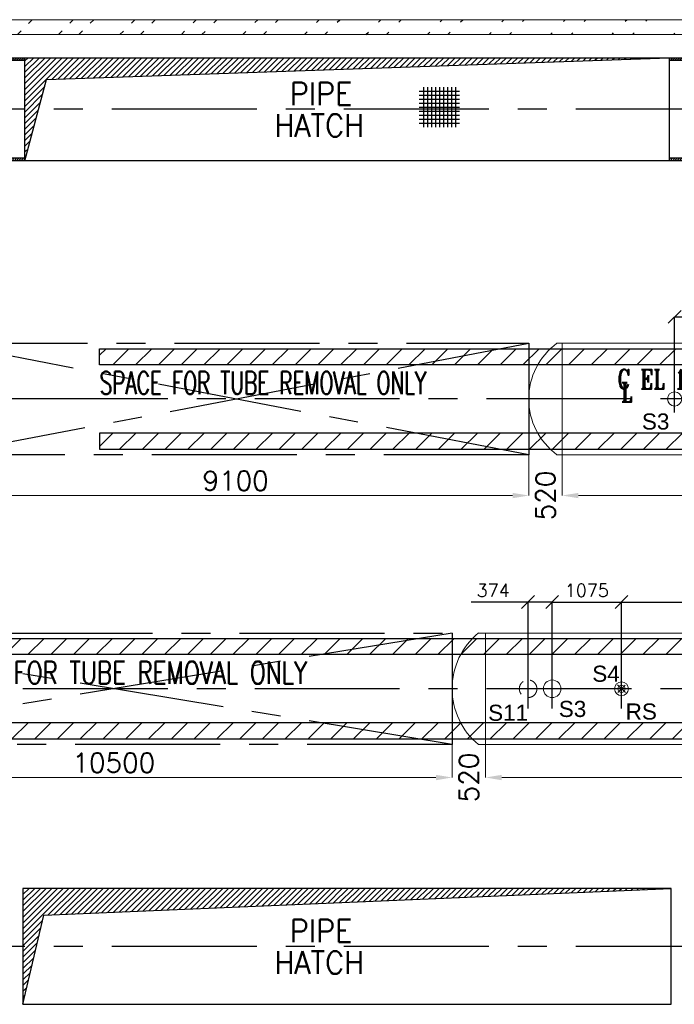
# Model space of a CAD drawing. Header units: inches. Extents: x 0 to 1544102, y -90707 to 23144100.
# Tile 18 of 181: x 73256 to 83416, y 140185 to 155475. Entities that reach past the tile are written whole.
import ezdxf

# ---------------------------------------------------------------- set-up
doc = ezdxf.new("R2010")
doc.units = ezdxf.units.IN
doc.header["$LTSCALE"] = 1800
doc.header["$MEASUREMENT"] = 0
for name, pattern in [('CENTER', [2, 1.25, -0.25, 0.25, -0.25]), ('CENTER2', [1.125, 0.75, -0.125, 0.125, -0.125]), ('HIDDEN2', [0.1875, 0.125, -0.0625])]:
    doc.linetypes.add(name, pattern=pattern)
doc.layers.get('0').update_dxf_attribs({"color": 253})
for name, color, linetype in [('CEN', 2, 'CENTER'), ('COL', 1, 'Continuous'), ('GRID', 251, 'CENTER'), ('OPENING', 40, 'Continuous'), ('STEEL', 231, 'Continuous')]:
    doc.layers.add(name, color=color, linetype=linetype)
for name, color, linetype, lineweight in [('DIM', 4, 'Continuous', 18), ('EQUIP', 8, 'Continuous', 9), ('TEXT', 3, 'Continuous', 18), ('WALL', 6, 'Continuous', 18)]:
    doc.layers.add(name, color=color, linetype=linetype, lineweight=lineweight)
doc.styles.add('ROMANS', font='romans.shx')
doc.styles.add('ROMANT', font='romant')
doc.styles.get("Standard").update_dxf_attribs({"font": 'arial.ttf'})
doc.dimstyles.new('HALF', dxfattribs={"dimtxt": 200, "dimasz": 200, "dimexe": 0, "dimexo": 0, "dimgap": 80, "dimtad": 1, "dimdec": 0, "dimzin": 0, "dimdsep": 46, "dimtxsty": 'ROMANS', "dimblk": 'OBLIQUE', "dimcen": 0, "dimclrd": 4, "dimclre": 9, "dimclrt": 256, "dimadec": 0, "dimazin": 0, "dimtfac": 0.09, "dimtdec": 0, "dimtix": 1, "dimtofl": 0, "dimtmove": 0, "dimatfit": 3, "dimldrblk": 'DOT', "dimfxl": 1, "dimtolj": 1, "dimtzin": 0, "dimarcsym": 0})
doc.dimstyles.new('STANDARD1', dxfattribs={"dimtxt": 300, "dimasz": 250, "dimexe": 0, "dimexo": 0, "dimgap": 80, "dimtad": 1, "dimdec": 0, "dimzin": 0, "dimdsep": 46, "dimtxsty": 'ROMANS', "dimcen": 0, "dimclrd": 4, "dimclre": 4, "dimclrt": 4, "dimadec": 0, "dimazin": 0, "dimtfac": 0.09, "dimtdec": 0, "dimtix": 1, "dimtofl": 0, "dimtmove": 0, "dimatfit": 3, "dimfxl": 1, "dimtolj": 1, "dimtzin": 0, "dimarcsym": 0})
pattern_1 = [(225, (9440, -2e-05), (176.7767, -176.7767), [])]
pattern_2 = [(225, (8026, 4e-05), (176.7767, -176.7767), [])]

# ---------------------------------------------------------------- blocks, each defined once
blk = doc.blocks.new('C-ROW COLUMN')
at = {"layer": 'COL'}
h = blk.add_hatch(dxfattribs=at)
h.set_pattern_fill('ANSI31', color=256, scale=200, style=0)
h.set_pattern_definition([(45, (-1315.907, -6.545), (-17.6776695, 17.6776695), [])])
h.paths.add_polyline_path([(77950, 120865), (76960, 120865), (76960, 120820), (77950, 120820)])
h.paths.add_polyline_path([(77478, 120820), (77433, 120820), (77433, 119310), (77478, 119310)])
h.paths.add_polyline_path([(77950, 119310), (76960, 119310), (76960, 119265), (77950, 119265)])
at = {"layer": 'CEN'}
for p, q in [((77455, 119265), (77455, 120865)), ((77264, 120065), (77647, 120065))]:
    blk.add_line(p, q, dxfattribs=at)
at = {"layer": 'COL'}
for points in [[(76960, 120865), (77950, 120865), (77950, 120820), (76960, 120820)], [(77433, 120820), (77478, 120820), (77478, 119310), (77433, 119310)], [(76960, 119310), (77950, 119310), (77950, 119265), (76960, 119265)]]:
    blk.add_lwpolyline(points, close=True, dxfattribs=at)
blk = doc.blocks.new('*D429')
at = {"layer": 'Defpoints', "color": 0, "transparency": 16777216}
for p in [(70987, 154085), (71395, 154085), (74538, 149585)]:
    blk.add_point(p, dxfattribs=at)
at = {"layer": 'DIM', "color": 4, "lineweight": -2, "transparency": 16777216}
for p, q in [((71395, 154085), (70987, 154085)), ((70987, 149835), (70987, 153835)), ((74538, 149585), (70987, 149585))]:
    blk.add_line(p, q, dxfattribs=at)
at = {"layer": 'DIM', "color": 4, "transparency": 16777216}
for points in [[(70946, 153835), (71029, 153835), (70987, 154085)], [(70946, 149835), (71029, 149835), (70987, 149585)]]:
    blk.add_solid(points, dxfattribs=at)
at = {"layer": 'DIM', "color": 4, "transparency": 16777216, "insert": (70757, 151835), "char_height": 300, "attachment_point": 5, "rotation": 90, "style": 'ROMANS'}
blk.add_mtext('\\A1;4500', dxfattribs=at)
blk = doc.blocks.new('_Oblique')
at = {"color": 0, "linetype": 'ByBlock', "lineweight": -2}
blk.add_line((-0.5, -0.5), (0.5, 0.5), dxfattribs=at)
blk = doc.blocks.new('*D438')
at = {"layer": 'Defpoints', "color": 0, "transparency": 16777216}
for p in [(82596, 146432), (82596, 145939), (81521, 145390)]:
    blk.add_point(p, dxfattribs=at)
at = {"layer": 'DIM', "color": 9, "lineweight": -2, "transparency": 16777216}
for p, q in [((81521, 145390), (81521, 146432)), ((82596, 145939), (82596, 146432))]:
    blk.add_line(p, q, dxfattribs=at)
at = {"layer": 'DIM', "color": 4, "lineweight": -2, "transparency": 16777216}
blk.add_line((81521, 146432), (82596, 146432), dxfattribs=at)
at = {"layer": 'DIM', "color": 4, "lineweight": -2, "transparency": 16777216, "xscale": 200, "yscale": 200, "zscale": 200, "rotation": 180}
blk.add_blockref('_Oblique', (81521, 146432), dxfattribs=at)
at = {"layer": 'DIM', "color": 4, "lineweight": -2, "transparency": 16777216, "xscale": 200, "yscale": 200, "zscale": 200}
blk.add_blockref('_Oblique', (82596, 146432), dxfattribs=at)
at = {"layer": 'DIM', "transparency": 16777216, "insert": (82059, 146612), "char_height": 200, "attachment_point": 5, "style": 'ROMANS'}
blk.add_mtext('\\A1;1075', dxfattribs=at)
blk = doc.blocks.new('_Dot')
at = {"color": 0, "linetype": 'ByBlock', "lineweight": -2}
blk.add_line((-0.5, 0), (-1, 0), dxfattribs=at)
at = {"color": 0, "linetype": 'ByBlock', "const_width": 0.5}
blk.add_lwpolyline([(-0.25, 0, 1), (0.25, 0, 1)], format="xyb", close=True, dxfattribs=at)
blk = doc.blocks.new('*D442')
at = {"layer": 'Defpoints', "color": 0, "transparency": 16777216}
for p in [(84171, 150861), (84171, 150488), (83421, 149796)]:
    blk.add_point(p, dxfattribs=at)
at = {"layer": 'DIM', "color": 9, "lineweight": -2, "transparency": 16777216}
for p, q in [((83421, 149796), (83421, 150861)), ((84171, 150488), (84171, 150861))]:
    blk.add_line(p, q, dxfattribs=at)
at = {"layer": 'DIM', "color": 4, "lineweight": -2, "transparency": 16777216}
blk.add_line((83421, 150861), (84171, 150861), dxfattribs=at)
at = {"layer": 'DIM', "color": 4, "lineweight": -2, "transparency": 16777216, "xscale": 200, "yscale": 200, "zscale": 200, "rotation": 180}
blk.add_blockref('_Oblique', (83421, 150861), dxfattribs=at)
at = {"layer": 'DIM', "color": 4, "lineweight": -2, "transparency": 16777216, "xscale": 200, "yscale": 200, "zscale": 200}
blk.add_blockref('_Oblique', (84171, 150861), dxfattribs=at)
at = {"layer": 'DIM', "transparency": 16777216, "insert": (83796, 151041), "char_height": 200, "attachment_point": 5, "style": 'ROMANS'}
blk.add_mtext('\\A1;750', dxfattribs=at)
blk = doc.blocks.new('*D448')
at = {"layer": 'Defpoints', "color": 0, "transparency": 16777216}
for p in [(81147, 146432), (81521, 146029), (81147, 145390)]:
    blk.add_point(p, dxfattribs=at)
at = {"layer": 'DIM', "color": 4, "lineweight": -2, "transparency": 16777216}
for p, q in [((81147, 146432), (80263, 146432)), ((81521, 146432), (81147, 146432))]:
    blk.add_line(p, q, dxfattribs=at)
at = {"layer": 'DIM', "color": 9, "lineweight": -2, "transparency": 16777216}
for p, q in [((81147, 145390), (81147, 146432)), ((81521, 146029), (81521, 146432))]:
    blk.add_line(p, q, dxfattribs=at)
at = {"layer": 'DIM', "color": 4, "lineweight": -2, "transparency": 16777216, "xscale": 200, "yscale": 200, "zscale": 200, "rotation": 180}
blk.add_blockref('_Oblique', (81147, 146432), dxfattribs=at)
at = {"layer": 'DIM', "color": 4, "lineweight": -2, "transparency": 16777216, "xscale": 200, "yscale": 200, "zscale": 200}
blk.add_blockref('_Oblique', (81521, 146432), dxfattribs=at)
at = {"layer": 'DIM', "transparency": 16777216, "insert": (80605, 146612), "char_height": 200, "attachment_point": 5, "style": 'ROMANS'}
blk.add_mtext('\\A1;374', dxfattribs=at)
blk = doc.blocks.new('*D445')
at = {"layer": 'Defpoints', "color": 0, "transparency": 16777216}
for p in [(85241, 146432), (85241, 146045), (82596, 145390)]:
    blk.add_point(p, dxfattribs=at)
at = {"layer": 'DIM', "color": 9, "lineweight": -2, "transparency": 16777216}
for p, q in [((82596, 145390), (82596, 146432)), ((85241, 146045), (85241, 146432))]:
    blk.add_line(p, q, dxfattribs=at)
at = {"layer": 'DIM', "color": 4, "lineweight": -2, "transparency": 16777216}
blk.add_line((82596, 146432), (85241, 146432), dxfattribs=at)
at = {"layer": 'DIM', "color": 4, "lineweight": -2, "transparency": 16777216, "xscale": 200, "yscale": 200, "zscale": 200, "rotation": 180}
blk.add_blockref('_Oblique', (82596, 146432), dxfattribs=at)
at = {"layer": 'DIM', "color": 4, "lineweight": -2, "transparency": 16777216, "xscale": 200, "yscale": 200, "zscale": 200}
blk.add_blockref('_Oblique', (85241, 146432), dxfattribs=at)
at = {"layer": 'DIM', "transparency": 16777216, "insert": (83919, 146612), "char_height": 200, "attachment_point": 5, "style": 'ROMANS'}
blk.add_mtext('\\A1;2645', dxfattribs=at)
blk = doc.blocks.new('*D2290')
at = {"layer": 'Defpoints', "color": 0, "transparency": 16777216}
for p in [(9440, -305), (-2409, -866), (-2409, -1378)]:
    blk.add_point(p, dxfattribs=at)
at = {"layer": 'DIM', "color": 4, "lineweight": -2, "transparency": 16777216}
for p, q in [((9440, -305), (9440, -1378)), ((-2409, -866), (-2409, -1378)), ((9190, -1378), (-2159, -1378))]:
    blk.add_line(p, q, dxfattribs=at)
at = {"layer": 'DIM', "color": 4, "transparency": 16777216}
for points in [[(-2159, -1337), (-2159, -1420), (-2409, -1378)], [(9190, -1337), (9190, -1420), (9440, -1378)]]:
    blk.add_solid(points, dxfattribs=at)
at = {"layer": 'DIM', "color": 4, "transparency": 16777216, "insert": (2823, -1148), "char_height": 300, "attachment_point": 5, "style": 'ROMANS'}
blk.add_mtext('\\A1;11849', dxfattribs=at)
blk = doc.blocks.new('*D2291')
at = {"layer": 'Defpoints', "color": 0, "transparency": 16777216}
for p in [(-2929, 0), (-2409, -866), (-2929, -1378)]:
    blk.add_point(p, dxfattribs=at)
at = {"layer": 'DIM', "color": 4, "lineweight": -2, "transparency": 16777216}
for p, q in [((-2929, 0), (-2929, -1378)), ((-2409, -866), (-2409, -1378)), ((-3179, -1378), (-3429, -1378)), ((-2159, -1378), (-1909, -1378))]:
    blk.add_line(p, q, dxfattribs=at)
at = {"layer": 'DIM', "color": 4, "transparency": 16777216}
for points in [[(-3179, -1337), (-3179, -1420), (-2929, -1378)], [(-2159, -1337), (-2159, -1420), (-2409, -1378)]]:
    blk.add_solid(points, dxfattribs=at)
at = {"layer": 'DIM', "color": 4, "transparency": 16777216, "insert": (-2669, -1378), "char_height": 300, "attachment_point": 5, "rotation": 90, "style": 'ROMANS'}
blk.add_mtext('\\A1;520', dxfattribs=at)
blk = doc.blocks.new('*D2292')
at = {"layer": 'Defpoints', "color": 0, "transparency": 16777216}
for p in [(-2929, 0), (-13429, -866), (-13429, -1378)]:
    blk.add_point(p, dxfattribs=at)
at = {"layer": 'DIM', "color": 4, "lineweight": -2, "transparency": 16777216}
for p, q in [((-2929, 0), (-2929, -1378)), ((-13429, -866), (-13429, -1378)), ((-3179, -1378), (-13179, -1378))]:
    blk.add_line(p, q, dxfattribs=at)
at = {"layer": 'DIM', "color": 4, "transparency": 16777216}
for points in [[(-13179, -1337), (-13179, -1420), (-13429, -1378)], [(-3179, -1337), (-3179, -1420), (-2929, -1378)]]:
    blk.add_solid(points, dxfattribs=at)
at = {"layer": 'DIM', "color": 4, "transparency": 16777216, "insert": (-8179, -1148), "char_height": 300, "attachment_point": 5, "style": 'ROMANS'}
blk.add_mtext('\\A1;10500', dxfattribs=at)
blk = doc.blocks.new('*D2293')
at = {"layer": 'Defpoints', "color": 0, "transparency": 16777216}
for p in [(8026, -305), (9196, -230), (9196, -1499)]:
    blk.add_point(p, dxfattribs=at)
at = {"layer": 'DIM', "color": 4, "lineweight": -2, "transparency": 16777216}
for p, q in [((8026, -305), (8026, -1499)), ((9196, -230), (9196, -1499)), ((7776, -1499), (7526, -1499)), ((9446, -1499), (9696, -1499))]:
    blk.add_line(p, q, dxfattribs=at)
at = {"layer": 'DIM', "color": 4, "transparency": 16777216}
for points in [[(7776, -1458), (7776, -1541), (8026, -1499)], [(9446, -1458), (9446, -1541), (9196, -1499)]]:
    blk.add_solid(points, dxfattribs=at)
at = {"layer": 'DIM', "color": 4, "transparency": 16777216, "insert": (8611, -1269), "char_height": 300, "attachment_point": 5, "style": 'ROMANS'}
blk.add_mtext('\\A1;1170', dxfattribs=at)
blk = doc.blocks.new('*D2294')
at = {"layer": 'Defpoints', "color": 0, "transparency": 16777216}
for p in [(8026, -305), (-2633, -866), (-2633, -1499)]:
    blk.add_point(p, dxfattribs=at)
at = {"layer": 'DIM', "color": 4, "lineweight": -2, "transparency": 16777216}
for p, q in [((8026, -305), (8026, -1499)), ((-2633, -866), (-2633, -1499)), ((7776, -1499), (-2383, -1499))]:
    blk.add_line(p, q, dxfattribs=at)
at = {"layer": 'DIM', "color": 4, "transparency": 16777216}
for points in [[(-2383, -1458), (-2383, -1541), (-2633, -1499)], [(7776, -1458), (7776, -1541), (8026, -1499)]]:
    blk.add_solid(points, dxfattribs=at)
at = {"layer": 'DIM', "color": 4, "transparency": 16777216, "insert": (2697, -1269), "char_height": 300, "attachment_point": 5, "style": 'ROMANS'}
blk.add_mtext('\\A1;10659', dxfattribs=at)
blk = doc.blocks.new('*D2295')
at = {"layer": 'Defpoints', "color": 0, "transparency": 16777216}
for p in [(-3153, 0), (-2633, -866), (-3153, -1499)]:
    blk.add_point(p, dxfattribs=at)
at = {"layer": 'DIM', "color": 4, "lineweight": -2, "transparency": 16777216}
for p, q in [((-3153, 0), (-3153, -1499)), ((-2633, -866), (-2633, -1499)), ((-3403, -1499), (-3653, -1499)), ((-2383, -1499), (-2133, -1499))]:
    blk.add_line(p, q, dxfattribs=at)
at = {"layer": 'DIM', "color": 4, "transparency": 16777216}
for points in [[(-3403, -1458), (-3403, -1541), (-3153, -1499)], [(-2383, -1458), (-2383, -1541), (-2633, -1499)]]:
    blk.add_solid(points, dxfattribs=at)
at = {"layer": 'DIM', "color": 4, "transparency": 16777216, "insert": (-2893, -1499), "char_height": 300, "attachment_point": 5, "rotation": 90, "style": 'ROMANS'}
blk.add_mtext('\\A1;520', dxfattribs=at)
blk = doc.blocks.new('*D2296')
at = {"layer": 'Defpoints', "color": 0, "transparency": 16777216}
for p in [(-3153, 0), (-12253, -866), (-12253, -1499)]:
    blk.add_point(p, dxfattribs=at)
at = {"layer": 'DIM', "color": 4, "lineweight": -2, "transparency": 16777216}
for p, q in [((-3153, 0), (-3153, -1499)), ((-12253, -866), (-12253, -1499)), ((-3403, -1499), (-12003, -1499))]:
    blk.add_line(p, q, dxfattribs=at)
at = {"layer": 'DIM', "color": 4, "transparency": 16777216}
for points in [[(-12003, -1458), (-12003, -1541), (-12253, -1499)], [(-3403, -1458), (-3403, -1541), (-3153, -1499)]]:
    blk.add_solid(points, dxfattribs=at)
at = {"layer": 'DIM', "color": 4, "transparency": 16777216, "insert": (-7703, -1269), "char_height": 300, "attachment_point": 5, "style": 'ROMANS'}
blk.add_mtext('\\A1;9100', dxfattribs=at)
blk = doc.blocks.new('LPH-2')
at = {"layer": 'STEEL'}
h = blk.add_hatch(dxfattribs=at)
h.set_pattern_fill('ANSI31', color=256, scale=2000, angle=180, style=0)
h.set_pattern_definition(pattern_1)
h.paths.add_polyline_path([(-10889, 780), (-10889, 530), (7190, 530), (7190, 780)])
h = blk.add_hatch(dxfattribs=at)
h.set_pattern_fill('ANSI31', color=256, scale=2000, angle=180, style=0)
h.set_pattern_definition(pattern_1)
h.paths.add_polyline_path([(-10889, -529), (-10889, -779), (7190, -779.9), (7190, -529.9)])
at = {"layer": 'CEN'}
for p, q in [((-2929, 865.9), (-13429, -866.1)), ((-2929, -866.1), (-13429, 865.9)), ((-1749, -304.8), (-1749, 304.8)), ((-1375, -304.8), (-1375, 304.8)), ((-300, -304.8), (-300, 304.8)), ((10657, 0), (-11029, 0))]:
    blk.add_line(p, q, dxfattribs=at)
blk.add_lwpolyline([(-13429, 865.9), (-2929, 865.9), (-2929, -866.1), (-13429, -866.1)], close=True, dxfattribs=at)
at = {"layer": 'EQUIP'}
for p, q in [((-2409, 866), (-2520.6, 866)), ((8850, 866), (-2409, 866)), ((-2409, -866), (-2409, 866)), ((-239.8, -60.3), (-360.2, 60.3)), ((-241.6, 58.4), (-358.4, -58.4)), ((-2408.8, -866), (-2520.3, -866)), ((-2409, -866), (8850, -866))]:
    blk.add_line(p, q, dxfattribs=at)
at = {"layer": 'EQUIP', "linetype": 'HIDDEN2'}
blk.add_circle((-1749, 0), 136.5, dxfattribs=at)
at = {"layer": 'EQUIP'}
for centre, radius in [((-1375, 0), 136.5), ((-300, 0), 107), ((-300, 0), 57)]:
    blk.add_circle(centre, radius, dxfattribs=at)
blk.add_arc((-1807.3, 0.1), 1121.7, 129.46977, 230.54535, dxfattribs=at)
at = {"layer": 'STEEL'}
for points in [[(7190, 530), (-11029, 530), (-11029, 780), (7190, 780)], [(7190, -530), (-11029, -529), (-11029, -779), (7190, -780)]]:
    blk.add_lwpolyline(points, dxfattribs=at)
at = {"layer": 'EQUIP', "char_height": 250, "attachment_point": 7, "line_spacing_factor": 0.6}
for s, insert in [('\\A1;S4', (-753.1, 105)), ('\\A1;S11', (-2369.8, -501.2)), ('\\A1;S3', (-1272.9, -441.8)), ('\\A1;RS', (-235, -481.7))]:
    blk.add_mtext(s, dxfattribs=dict(at, insert=insert))
at = {"layer": 'TEXT', "color": 3, "style": 'ROMANS', "width": 0.75}
blk.add_text('SPACE FOR TUBE REMOVAL ONLY', height=350, dxfattribs=at).set_placement((-11029, 75))
at = {"layer": 'DIM'}
dim = blk.add_linear_dim(base=(-13429, -1378.3), p1=(-2929, -0.1), p2=(-13429, -866.1), dimstyle='STANDARD1', dxfattribs=at)
dim.commit()
dim.dimension.update_dxf_attribs({"geometry": '*D2292', "text_midpoint": (-8179, -1148.3)})
dim = blk.add_linear_dim(base=(-2929, -1378.3), p1=(-2408.8, -866), p2=(-2929, -0.1), dimstyle='STANDARD1', dxfattribs=at)
dim.commit()
dim.dimension.update_dxf_attribs({"geometry": '*D2291', "text_midpoint": (-2668.9, -1378.3), "text_rotation": 90})
dim = blk.add_linear_dim(base=(-2408.8, -1378.3), p1=(9440, -304.8), p2=(-2408.8, -866), dimstyle='STANDARD1', dxfattribs=at)
dim.commit()
dim.dimension.update_dxf_attribs({"geometry": '*D2290', "text_midpoint": (2823, -1378.3), "dimtype": 128})
blk = doc.blocks.new('LPH-3')
at = {"layer": 'STEEL'}
h = blk.add_hatch(dxfattribs=at)
h.set_pattern_fill('ANSI31', color=256, scale=2000, angle=180, style=0)
h.set_pattern_definition(pattern_2)
h.paths.add_polyline_path([(-9813, 780), (-9813, 530), (5776, 530), (5776, 780)])
h = blk.add_hatch(dxfattribs=at)
h.set_pattern_fill('ANSI31', color=256, scale=2000, angle=180, style=0)
h.set_pattern_definition(pattern_2)
h.paths.add_polyline_path([(-9813, -529), (-9813, -779.2), (5776, -780), (5776, -529.9)])
at = {"layer": 'CEN'}
for p, q in [((6636, 866), (6636, 1050)), ((-12253, -866), (-3153, 866)), ((-3153, -866), (-12253, 866)), ((1886, -452.6), (1886, 452.6)), ((-889, -210.9), (-889, 210.9)), ((3466, -210.9), (3466, 210.9)), ((5386, -304.8), (5386, 304.8)), ((7311, -304.8), (7311, 304.8)), ((8026, -304.8), (8026, 304.8)), ((9243, 0), (-9813, 0)), ((-139, -130.7), (-139, 142.7)), ((6636, -866), (6636, -1050))]:
    blk.add_line(p, q, dxfattribs=at)
at = {"layer": 'CEN', "color": 8, "linetype": 'CENTER2', "ltscale": 0.25}
for p, q in [((4368, 70), (4368, -70)), ((4876, 70), (4876, -70)), ((3872, -1100), (4368, 0)), ((5372, -1100), (4876, 0)), ((3872, -1030), (3872, -1170)), ((5372, -1030), (5372, -1170)), ((3802, -1100), (3942, -1100)), ((5302, -1100), (5442, -1100))]:
    blk.add_line(p, q, dxfattribs=at)
at = {"layer": 'CEN'}
blk.add_lwpolyline([(-12253, 866), (-3153, 866), (-3153, -866), (-12253, -866)], close=True, dxfattribs=at)
at = {"layer": 'EQUIP'}
for p, q in [((6693, 1050), (6579, 1050)), ((6579, 866), (6579, 1050)), ((6693, 866), (6693, 1050)), ((-2633, 866), (-2715.6, 866)), ((7436, 866), (-2633, 866)), ((-2633, -866), (-2633, 866)), ((7436, -866), (7436, 866)), ((7436, 736), (8611, 736)), ((8611, -736), (8611, 736)), ((9173.4, 230), (9002, 230)), ((9173.4, 230), (9173.4, -230)), ((9173.4, 217.8), (9196, 217.8)), ((9196, 217.8), (9196, -217.8)), ((-78.8, -60.3), (-199.2, 60.3)), ((-80.6, 58.4), (-197.4, -58.4)), ((3831.4, -1081.7), (4327.4, 18.3)), ((5412.6, -1081.7), (4916.6, 18.3)), ((5446.2, -60.3), (5325.8, 60.3)), ((5444.4, 58.4), (5327.6, -58.4)), ((7371.2, -60.3), (7250.8, 60.3)), ((7369.4, 58.4), (7252.6, -58.4)), ((3912.6, -1118.3), (4408.6, -18.3)), ((5331.4, -1118.3), (4835.4, -18.3)), ((9002, -230), (9173.4, -230)), ((9173.4, -217.8), (9196, -217.8)), ((7436, -736), (8611, -736)), ((-2632.8, -866), (-2715.6, -866)), ((-2633, -866), (7436, -866)), ((6499.5, -866), (6499.5, -1050)), ((6772.5, -866), (6772.5, -1050)), ((6772.5, -1050), (6499.5, -1050))]:
    blk.add_line(p, q, dxfattribs=at)
for centre, radius in [((1886, 0), 355.5), ((8026, 0), 228.5), ((-889, 0), 109.5), ((-139, 0), 107), ((-139, 0), 57), ((4368, 0), 44.5), ((4368, 0), 44.5), ((4876, 0), 44.5), ((4876, 0), 44.5), ((3872, -1100), 44.5), ((3872, -1100), 44.5), ((5372, -1100), 44.5)]:
    blk.add_circle(centre, radius, dxfattribs=at)
at = {"layer": 'EQUIP', "linetype": 'HIDDEN2'}
blk.add_circle((3466, 0), 136.5, dxfattribs=at)
at = {"layer": 'EQUIP'}
blk.add_arc((-2077.1, 0), 1075.9, 126.40101, 233.59899, dxfattribs=at)
blk.add_ellipse((8611, 0), major_axis=(0, -736), ratio=0.5593257, start_param=0, end_param=3.1415927, dxfattribs=at)
at = {"layer": 'STEEL'}
for p, q in [((5776, 530), (5776, 780)), ((5776, -530), (5776, -780))]:
    blk.add_line(p, q, dxfattribs=at)
for points in [[(5776, 530), (-9813, 530), (-9813, 780), (5776, 780)], [(5776, -530), (-9813, -529), (-9813, -779), (5776, -780)]]:
    blk.add_lwpolyline(points, dxfattribs=at)
at = {"layer": 'EQUIP', "char_height": 250, "attachment_point": 7, "line_spacing_factor": 0.6}
for s, insert in [('\\A1;S5', (6410.2, 449)), ('\\A1;T2', (8087.1, 194.9)), ('\\A1;FS', (6887.4, -7.4)), ('\\A1;S1', (2428.8, -398.2)), ('\\A1;S3', (-1397, -478.1)), ('\\A1;S4', (-476.4, -478.1)), ('\\A1;RS', (159.2, -426.5)), ('\\A1;S11', (3552.5, -499.5)), ('\\A1;RS', (5482.1, -426.5)), ('\\A1;T1', (8087.1, -639.4)), ('\\A1;S2', (6569, -886.3))]:
    blk.add_mtext(s, dxfattribs=dict(at, insert=insert))
at = {"layer": 'TEXT', "color": 3}
for s, height, style, width, p in [('C EL 10.0M', 300, 'ROMANT', 0.75, (-1779.9, 157.8)), ('L.P. HEATER-3', 300, 'ROMANT', 0.75, (2312.4, 168.6)), ('SPACE FOR TUBE REMOVAL ONLY', 350, 'ROMANS', 0.65, (-9813, 75)), ('L', 300, 'ROMANT', 0.75, (-1720.9, -45.5))]:
    blk.add_text(s, height=height, dxfattribs=dict(at, style=style, width=width)).set_placement(p)
at = {"layer": 'DIM'}
for base, p1, p2, picture, middle in [((-12253, -1499.3), (-3153, 0), (-12253, -866), '*D2296', (-7703, -1269.3)), ((-2632.8, -1499.3), (8026, -304.8), (-2632.8, -866), '*D2294', (2696.6, -1269.3)), ((9196, -1499.3), (8026, -304.8), (9196, -230), '*D2293', (8611, -1269.3))]:
    dim = blk.add_linear_dim(base=base, p1=p1, p2=p2, dimstyle='STANDARD1', dxfattribs=at)
    dim.commit()
    dim.dimension.update_dxf_attribs({"geometry": picture, "text_midpoint": middle})
dim = blk.add_linear_dim(base=(-3153, -1499.3), p1=(-2632.8, -866), p2=(-3153, 0), dimstyle='STANDARD1', dxfattribs=at)
dim.commit()
dim.dimension.update_dxf_attribs({"geometry": '*D2295', "text_midpoint": (-2892.9, -1499.3), "text_rotation": 90})

msp = doc.modelspace()

# ---------------------------------------------------------------- hatches: boundary and pattern name
h = msp.add_hatch()
h.set_pattern_fill('ANSI32', color=256, scale=1800, style=0)
h.set_pattern_definition([(45, (0, -1662.84), (-477.297, 477.297), []), (45, (318.2, -1662.84), (-477.297, 477.297), [])])
edge = h.paths.add_edge_path()
edge.add_line((27096.2, 155474.89), (89126.2, 155474.89))
edge.add_line((27326.2, 155244.89), (89126.2, 155244.89))
at = {"layer": 'OPENING'}
h = msp.add_hatch(dxfattribs=at)
h.set_pattern_fill('ANSI31', color=8, scale=500, style=0)
h.set_pattern_definition([(45, (-400650.27, 56057.26), (-44.194174, 44.194174), [])])
h.paths.add_polyline_path([(83336.2, 154884.89), (73336.2, 154884.89), (73336.2, 154084.89), (73550.56, 154084.89), (73674.51, 154547.5)])
h.paths.add_polyline_path([(73550.56, 154084.89), (73336.2, 154084.89), (73336.2, 153284.89)])
h = msp.add_hatch(dxfattribs=at)
h.set_pattern_fill('ANSI31', color=8, scale=500, style=0)
h.set_pattern_definition([(45, (-11757.553, 55057.26), (-44.194174, 44.194174), [])])
h.paths.add_polyline_path([(83366.2, 141984.89), (73306.2, 141984.89), (73306.2, 141084.89), (73516.52, 141084.89), (73629.92, 141570.15)])
h.paths.add_polyline_path([(73516.52, 141084.89), (73306.2, 141084.89), (73306.2, 140184.89)])

# ---------------------------------------------------------------- linework, layer by layer
at = {"layer": 'GRID'}
for p, q in [((156136.2, 154084.89), (21036.2, 154084.89)), ((156136.2, 141084.89), (21036.2, 141084.89))]:
    msp.add_line(p, q, dxfattribs=at)
at = {"layer": 'OPENING'}
for points in [[(73336.2, 154884.89), (83336.2, 154884.89), (83336.2, 153284.89), (73336.2, 153284.89)], [(73306.2, 140184.89), (83366.2, 140184.89), (83366.2, 141984.89), (73306.2, 141984.89)]]:
    msp.add_lwpolyline(points, close=True, dxfattribs=at)
for points in [[(73336.2, 153284.89), (73674.51, 154547.5), (83336.2, 154884.89)], [(73306.2, 140184.89), (73629.92, 141570.15), (83366.2, 141984.89)]]:
    msp.add_lwpolyline(points, dxfattribs=at)
at = {"layer": 'STEEL', "flags": 128}
for points in [[(79458.64, 154366.14), (80083.64, 154366.14)], [(79458.64, 154303.64), (80083.64, 154303.64)], [(79521.14, 154428.64), (79521.14, 153803.64)], [(79583.64, 154428.64), (79583.64, 153803.64)], [(79646.14, 154428.64), (79646.14, 153803.64)], [(79708.64, 154428.64), (79708.64, 153803.64)], [(79771.14, 154428.64), (79771.14, 153803.64)], [(79833.64, 154428.64), (79833.64, 153803.64)], [(79896.14, 154428.64), (79896.14, 153803.64)], [(79958.64, 154428.64), (79958.64, 153803.64)], [(80021.14, 154428.64), (80021.14, 153803.64)], [(79458.64, 154241.14), (80083.64, 154241.14)], [(79458.64, 154178.64), (80083.64, 154178.64)], [(79458.64, 154116.14), (80083.64, 154116.14)], [(79458.64, 154053.64), (80083.64, 154053.64)], [(79458.64, 153991.14), (80083.64, 153991.14)], [(79458.64, 153928.64), (80083.64, 153928.64)], [(79458.64, 153866.14), (80083.64, 153866.14)]]:
    msp.add_lwpolyline(points, dxfattribs=at)
at = {"layer": 'WALL'}
for p, q in [((56336.2, 155474.89), (89126.2, 155474.89)), ((56236.2, 155244.89), (89126.2, 155244.89))]:
    msp.add_line(p, q, dxfattribs=at)

# ---------------------------------------------------------------- block references
for p in [(-4619.24, 34019.74), (6380.76, 34019.74)]:
    msp.add_blockref('C-ROW COLUMN', p)
at = {"layer": 'EQUIP'}
for name, p in [('LPH-3', (84310.2, 149584.89)), ('LPH-2', (82896.2, 145084.89))]:
    msp.add_blockref(name, p, dxfattribs=at)

# ---------------------------------------------------------------- texts
at = {"layer": 'TEXT', "color": 3, "style": 'ROMANS', "width": 0.936038}
for s, p in [(' PIPE', (77224.65, 154149.57, -1000)), ('HATCH', (77210.99, 153657.92)), (' PIPE', (77224.65, 141149.57, -1000)), ('HATCH', (77210.99, 140657.92))]:
    msp.add_text(s, height=350, dxfattribs=at).set_placement(p)

# ---------------------------------------------------------------- dimensions: what is measured, and where the dimension line sits
at = {"layer": 'DIM'}
dim = msp.add_linear_dim(base=(70987.21, 154084.89), p1=(74538.35, 149584.89), p2=(71394.84, 154084.89), angle=90, dimstyle='STANDARD1', dxfattribs=at)
dim.commit()
dim.dimension.update_dxf_attribs({"geometry": '*D429', "text_midpoint": (70757.21, 151834.89)})
for base, p1, p2, picture, middle in [((84171.2, 150860.77), (83421.2, 149795.79), (84171.2, 150488.12), '*D442', (83796.2, 151040.77)), ((82596.2, 146432.27), (81521.2, 145389.73), (82596.2, 145938.55), '*D438', (82058.7, 146612.27)), ((85241.2, 146432.27), (82596.2, 145389.73), (85241.2, 146044.72), '*D445', (83918.7, 146612.27))]:
    dim = msp.add_linear_dim(base=base, p1=p1, p2=p2, dimstyle='HALF', dxfattribs=at)
    dim.commit()
    dim.dimension.update_dxf_attribs({"geometry": picture, "text_midpoint": middle})
dim = msp.add_linear_dim(base=(81147.2, 146432.27), p1=(81521.2, 146028.87), p2=(81147.2, 145389.73), dimstyle='HALF', dxfattribs=at)
dim.commit()
dim.dimension.update_dxf_attribs({"geometry": '*D448', "text_midpoint": (80605.29, 146432.27), "dimtype": 160})

doc.saveas('drawing.dxf')
